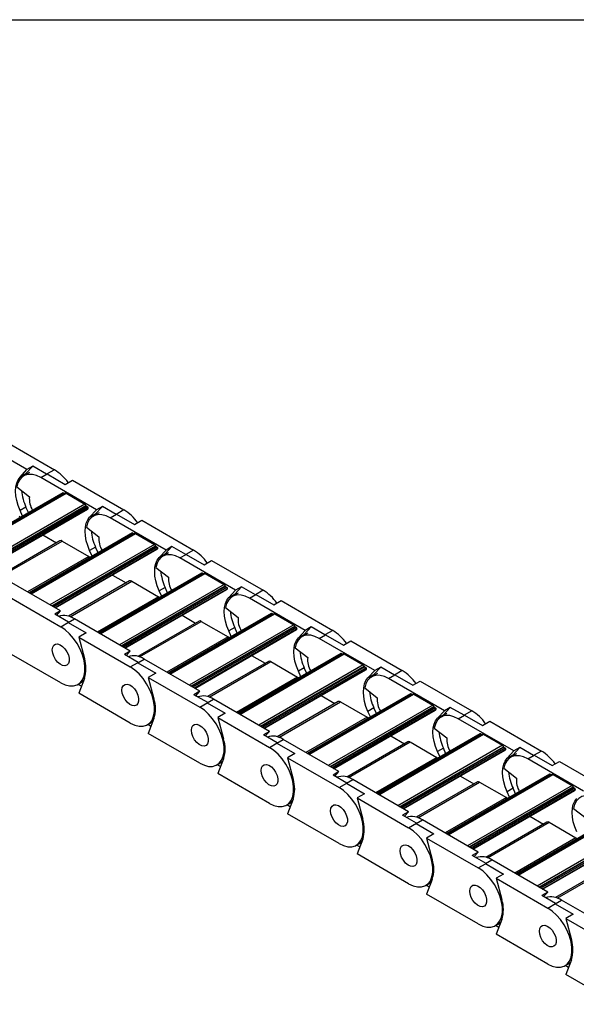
# Model space of a CAD drawing. Header units: millimetres. Extents: x 19 to 819, y 19 to 629.
# Tile 5 of 9: x 648 to 704, y 530 to 629. Entities that reach past the tile are written whole.
import ezdxf

# ---------------------------------------------------------------- set-up
doc = ezdxf.new("R2010")
doc.units = ezdxf.units.MM
doc.header["$LTSCALE"] = 3
doc.layers.add('TEXT', color=140, linetype='Continuous', lineweight=25)

msp = doc.modelspace()

# ---------------------------------------------------------------- linework, layer by layer
for p, q in [((649.013, 583.399), (643.4, 586.64)), ((646.588, 586.391), (651.779, 583.395)), ((648.323, 582.66), (649.013, 583.399)), ((648.917, 583.003), (649.607, 583.742)), ((649.607, 583.742), (649.013, 583.399)), ((650.994, 582.942), (649.607, 583.742)), ((651.779, 583.395), (650.994, 582.942)), ((648.323, 582.66), (648.917, 583.003)), ((649.269, 583.113), (648.675, 582.77)), ((648.917, 583.003), (648.782, 582.831)), ((650.4, 582.599), (651.036, 582.966)), ((656.014, 579.358), (650.4, 582.599)), ((651.036, 582.966), (652.846, 581.922)), ((652.846, 581.922), (653.589, 582.35)), ((653.589, 582.35), (658.779, 579.354)), ((647.997, 581.658), (649.261, 580.671)), ((652.625, 581.073), (642.228, 575.071)), ((642.254, 575.055), (652.67, 581.068)), ((652.871, 581.039), (642.38, 574.983)), ((642.424, 574.957), (652.946, 581.031)), ((652.67, 581.068), (652.796, 580.996)), ((652.946, 581.031), (654.855, 579.929)), ((654.855, 579.929), (644.333, 573.855)), ((644.506, 573.755), (654.955, 579.787)), ((654.997, 579.725), (644.581, 573.712)), ((655.131, 579.648), (644.715, 573.635)), ((655.189, 579.511), (644.862, 573.55)), ((644.894, 573.532), (655.122, 579.436)), ((648.917, 579.644), (648.323, 579.302)), ((648.577, 578.736), (648.323, 579.302)), ((649.171, 579.079), (648.917, 579.644)), ((654.997, 579.725), (655.131, 579.648)), ((655.324, 578.618), (656.014, 579.358)), ((655.918, 578.961), (656.608, 579.701)), ((656.608, 579.701), (656.014, 579.358)), ((657.994, 578.901), (656.608, 579.701)), ((658.779, 579.354), (657.994, 578.901)), ((655.324, 578.618), (655.918, 578.961)), ((656.269, 579.071), (655.675, 578.728)), ((655.918, 578.961), (655.782, 578.79)), ((657.4, 578.558), (658.037, 578.925)), ((663.014, 575.317), (657.4, 578.558)), ((658.037, 578.925), (659.846, 577.88)), ((659.846, 577.88), (660.589, 578.309)), ((660.589, 578.309), (665.78, 575.312)), ((654.998, 577.617), (656.262, 576.63)), ((659.625, 577.031), (649.228, 571.029)), ((649.254, 571.014), (659.67, 577.027)), ((659.871, 576.998), (649.38, 570.941)), ((649.424, 570.916), (659.946, 576.99)), ((650.62, 576.838), (651.986, 576.049)), ((659.67, 577.027), (659.796, 576.954)), ((659.946, 576.99), (661.855, 575.888)), ((652.328, 576.246), (646.182, 572.698)), ((646.351, 572.643), (652.553, 576.224)), ((661.855, 575.888), (651.333, 569.814)), ((651.507, 569.714), (661.956, 575.746)), ((661.997, 575.683), (651.582, 569.671)), ((662.131, 575.606), (651.715, 569.593)), ((662.189, 575.47), (651.863, 569.508)), ((651.894, 569.49), (662.122, 575.395)), ((652.553, 576.224), (655.247, 574.669)), ((655.918, 575.603), (655.324, 575.26)), ((656.172, 575.038), (655.918, 575.603)), ((661.997, 575.683), (662.131, 575.606)), ((662.324, 574.577), (663.014, 575.317)), ((662.918, 574.92), (663.608, 575.66)), ((663.608, 575.66), (663.014, 575.317)), ((664.995, 574.859), (663.608, 575.66)), ((665.78, 575.312), (664.995, 574.859)), ((655.247, 574.669), (649.085, 571.112)), ((655.578, 574.695), (655.324, 575.26)), ((662.324, 574.577), (662.918, 574.92)), ((663.27, 575.03), (662.676, 574.687)), ((662.918, 574.92), (662.782, 574.749)), ((664.401, 574.516), (665.037, 574.884)), ((670.015, 571.276), (664.401, 574.516)), ((665.037, 574.884), (666.847, 573.839)), ((661.998, 573.575), (663.262, 572.589)), ((666.847, 573.839), (667.589, 574.268)), ((667.589, 574.268), (672.78, 571.271)), ((652.408, 569.194), (646.794, 572.435)), ((666.625, 572.99), (656.228, 566.988)), ((656.255, 566.973), (666.67, 572.986)), ((666.871, 572.956), (656.381, 566.9)), ((656.425, 566.875), (666.946, 572.949)), ((657.621, 572.796), (658.987, 572.008)), ((666.67, 572.986), (666.796, 572.913)), ((666.946, 572.949), (668.855, 571.847)), ((659.328, 572.205), (653.182, 568.657)), ((653.351, 568.602), (659.553, 572.183)), ((668.855, 571.847), (658.334, 565.773)), ((658.507, 565.673), (668.956, 571.705)), ((668.998, 571.642), (658.582, 565.629)), ((669.131, 571.565), (658.716, 565.552)), ((669.19, 571.429), (658.863, 565.467)), ((658.894, 565.449), (669.123, 571.354)), ((659.553, 572.183), (662.248, 570.627)), ((662.918, 571.562), (662.324, 571.219)), ((663.172, 570.997), (662.918, 571.562)), ((668.998, 571.642), (669.131, 571.565)), ((669.918, 570.879), (670.609, 571.619)), ((670.609, 571.619), (670.015, 571.276)), ((671.995, 570.818), (670.609, 571.619)), ((647.225, 570.594), (652.415, 567.597)), ((662.248, 570.627), (656.086, 567.07)), ((662.578, 570.654), (662.324, 571.219)), ((669.324, 570.536), (670.015, 571.276)), ((669.324, 570.536), (669.918, 570.879)), ((670.27, 570.989), (669.676, 570.646)), ((669.918, 570.879), (669.783, 570.708)), ((671.401, 570.475), (672.037, 570.843)), ((677.015, 567.234), (671.401, 570.475)), ((672.78, 571.271), (671.995, 570.818)), ((672.037, 570.843), (673.847, 569.798)), ((668.999, 569.534), (670.262, 568.547)), ((673.847, 569.798), (674.59, 570.227)), ((674.59, 570.227), (679.78, 567.23)), ((652.408, 569.194), (651.814, 568.851)), ((653.2, 568.051), (651.814, 568.851)), ((651.992, 568.748), (652.408, 569.194)), ((653.158, 568.026), (653.794, 568.393)), ((659.408, 565.153), (653.794, 568.393)), ((673.626, 568.949), (663.229, 562.947)), ((663.255, 562.932), (673.671, 568.945)), ((673.872, 568.915), (663.381, 562.859)), ((663.425, 562.834), (673.947, 568.908)), ((664.621, 568.755), (665.987, 567.967)), ((673.671, 568.945), (673.797, 568.872)), ((673.947, 568.908), (675.856, 567.806)), ((652.415, 567.597), (653.2, 568.051)), ((653.158, 568.026), (654.967, 566.981)), ((666.329, 568.164), (660.182, 564.615)), ((660.352, 564.561), (666.554, 568.142)), ((675.856, 567.806), (665.334, 561.732)), ((665.507, 561.631), (675.956, 567.664)), ((675.998, 567.601), (665.582, 561.588)), ((676.132, 567.524), (665.716, 561.511)), ((676.19, 567.387), (665.863, 561.426)), ((666.554, 568.142), (669.248, 566.586)), ((669.918, 567.521), (669.324, 567.178)), ((670.172, 566.955), (669.918, 567.521)), ((675.998, 567.601), (676.132, 567.524)), ((676.919, 566.838), (677.609, 567.577)), ((677.609, 567.577), (677.015, 567.234)), ((678.995, 566.777), (677.609, 567.577)), ((654.967, 566.981), (654.225, 566.553)), ((654.225, 566.553), (659.416, 563.556)), ((654.225, 566.553), (654.797, 564.406)), ((669.248, 566.586), (663.086, 563.029)), ((665.895, 561.408), (676.123, 567.313)), ((669.578, 566.613), (669.324, 567.178)), ((676.325, 566.495), (677.015, 567.234)), ((676.325, 566.495), (676.919, 566.838)), ((677.27, 566.948), (676.677, 566.605)), ((676.919, 566.838), (676.783, 566.666)), ((678.401, 566.434), (679.038, 566.801)), ((684.015, 563.193), (678.401, 566.434)), ((679.78, 567.23), (678.995, 566.777)), ((679.038, 566.801), (680.848, 565.757)), ((675.999, 565.493), (677.263, 564.506)), ((680.848, 565.757), (681.59, 566.185)), ((681.59, 566.185), (686.781, 563.189)), ((652.415, 561.963), (647.225, 564.96)), ((659.408, 565.153), (658.814, 564.81)), ((660.2, 564.009), (658.814, 564.81)), ((658.992, 564.707), (659.408, 565.153)), ((680.626, 564.908), (670.229, 558.906)), ((670.255, 558.89), (680.671, 564.903)), ((680.872, 564.874), (670.381, 558.818)), ((670.425, 558.792), (680.947, 564.867)), ((671.621, 564.714), (672.987, 563.925)), ((680.671, 564.903), (680.797, 564.831)), ((680.947, 564.867), (682.856, 563.764)), ((659.416, 563.556), (660.2, 564.009)), ((660.158, 563.985), (660.794, 564.352)), ((660.158, 563.985), (661.968, 562.94)), ((666.408, 561.111), (660.794, 564.352)), ((673.329, 564.123), (667.183, 560.574)), ((667.352, 560.52), (673.554, 564.1)), ((682.856, 563.764), (672.334, 557.69)), ((672.508, 557.59), (682.957, 563.622)), ((682.998, 563.56), (672.583, 557.547)), ((683.132, 563.483), (672.716, 557.47)), ((673.554, 564.1), (676.248, 562.545)), ((676.919, 563.48), (676.325, 563.137)), ((677.173, 562.914), (676.919, 563.48)), ((682.998, 563.56), (683.132, 563.483)), ((683.919, 562.796), (684.609, 563.536)), ((684.609, 563.536), (684.015, 563.193)), ((685.996, 562.736), (684.609, 563.536)), ((661.968, 562.94), (661.225, 562.511)), ((661.225, 562.511), (666.416, 559.515)), ((661.225, 562.511), (661.798, 560.365)), ((676.248, 562.545), (670.087, 558.988)), ((683.19, 563.346), (672.864, 557.385)), ((672.895, 557.367), (683.124, 563.271)), ((676.579, 562.571), (676.325, 563.137)), ((683.325, 562.454), (684.015, 563.193)), ((683.325, 562.454), (683.919, 562.796)), ((684.271, 562.907), (683.677, 562.564)), ((683.919, 562.796), (683.784, 562.625)), ((685.402, 562.393), (686.038, 562.76)), ((686.781, 563.189), (685.996, 562.736)), ((686.038, 562.76), (687.848, 561.715)), ((654.14, 561.792), (654.416, 561.952)), ((654.495, 561.62), (654.168, 561.809)), ((654.797, 562.404), (654.225, 560.919)), ((682.999, 561.452), (684.263, 560.465)), ((691.016, 559.152), (685.402, 562.393)), ((687.848, 561.715), (688.59, 562.144)), ((688.59, 562.144), (693.781, 559.148)), ((659.416, 557.922), (654.225, 560.919)), ((666.408, 561.111), (665.814, 560.768)), ((667.201, 559.968), (665.814, 560.768)), ((665.992, 560.666), (666.408, 561.111)), ((687.626, 560.867), (677.229, 554.864)), ((677.256, 554.849), (687.671, 560.862)), ((687.872, 560.833), (677.382, 554.777)), ((677.426, 554.751), (687.947, 560.825)), ((678.622, 560.673), (679.988, 559.884)), ((687.671, 560.862), (687.797, 560.789)), ((687.947, 560.825), (689.856, 559.723)), ((666.416, 559.515), (667.201, 559.968)), ((667.158, 559.944), (667.795, 560.311)), ((667.158, 559.944), (668.968, 558.899)), ((673.409, 557.07), (667.795, 560.311)), ((680.33, 560.081), (674.183, 556.533)), ((674.352, 556.479), (680.555, 560.059)), ((689.856, 559.723), (679.335, 553.649)), ((679.508, 553.549), (689.957, 559.581)), ((689.999, 559.519), (679.583, 553.506)), ((680.555, 560.059), (683.249, 558.504)), ((689.999, 559.519), (690.132, 559.441)), ((690.92, 558.755), (691.61, 559.495)), ((691.61, 559.495), (691.016, 559.152)), ((692.996, 558.694), (691.61, 559.495)), ((668.968, 558.899), (668.226, 558.47)), ((668.226, 558.47), (673.416, 555.474)), ((668.226, 558.47), (668.798, 556.324)), ((683.249, 558.504), (677.087, 554.947)), ((690.132, 559.441), (679.717, 553.429)), ((690.191, 559.305), (679.864, 553.343)), ((679.895, 553.325), (690.124, 559.23)), ((683.919, 559.438), (683.325, 559.095)), ((683.579, 558.53), (683.325, 559.095)), ((684.173, 558.873), (683.919, 559.438)), ((690.326, 558.412), (691.016, 559.152)), ((690.326, 558.412), (690.92, 558.755)), ((691.271, 558.865), (690.677, 558.522)), ((690.92, 558.755), (690.784, 558.584)), ((692.402, 558.352), (693.038, 558.719)), ((693.781, 559.148), (692.996, 558.694)), ((693.038, 558.719), (694.848, 557.674)), ((661.14, 557.751), (661.416, 557.91)), ((661.495, 557.579), (661.168, 557.767)), ((661.798, 558.363), (661.225, 556.877)), ((698.016, 555.111), (692.402, 558.352)), ((694.848, 557.674), (695.591, 558.103)), ((695.591, 558.103), (700.781, 555.106)), ((666.416, 553.881), (661.225, 556.877)), ((673.409, 557.07), (672.815, 556.727)), ((674.201, 555.927), (672.815, 556.727)), ((672.993, 556.624), (673.409, 557.07)), ((694.627, 556.825), (684.23, 550.823)), ((684.256, 550.808), (694.672, 556.821)), ((694.873, 556.792), (684.382, 550.735)), ((684.426, 550.71), (694.948, 556.784)), ((685.622, 556.631), (686.988, 555.843)), ((690, 557.411), (691.264, 556.424)), ((694.672, 556.821), (694.798, 556.748)), ((694.948, 556.784), (696.857, 555.682)), ((673.416, 555.474), (674.201, 555.927)), ((674.159, 555.902), (674.795, 556.27)), ((674.159, 555.902), (675.968, 554.858)), ((680.409, 553.029), (674.795, 556.27)), ((687.33, 556.04), (681.183, 552.492)), ((681.353, 552.437), (687.555, 556.018)), ((696.857, 555.682), (686.335, 549.608)), ((686.509, 549.508), (696.958, 555.54)), ((687.555, 556.018), (690.249, 554.463)), ((675.968, 554.858), (675.226, 554.429)), ((696.999, 555.477), (686.583, 549.465)), ((697.133, 555.4), (686.717, 549.387)), ((697.191, 555.264), (686.864, 549.302)), ((686.896, 549.284), (697.124, 555.189)), ((690.92, 555.397), (690.326, 555.054)), ((690.579, 554.489), (690.326, 555.054)), ((691.173, 554.832), (690.92, 555.397)), ((696.999, 555.477), (697.133, 555.4)), ((697.326, 554.371), (698.016, 555.111)), ((697.326, 554.371), (697.92, 554.714)), ((698.272, 554.824), (697.678, 554.481)), ((697.92, 554.714), (697.784, 554.543)), ((697.92, 554.714), (698.61, 555.454)), ((698.61, 555.454), (698.016, 555.111)), ((699.996, 554.653), (698.61, 555.454)), ((699.402, 554.31), (700.039, 554.678)), ((700.781, 555.106), (699.996, 554.653)), ((700.039, 554.678), (701.849, 553.633)), ((668.141, 553.71), (668.417, 553.869)), ((668.496, 553.537), (668.169, 553.726)), ((668.798, 554.322), (668.226, 552.836)), ((675.226, 554.429), (680.417, 551.433)), ((675.226, 554.429), (675.798, 552.283)), ((690.249, 554.463), (684.087, 550.906)), ((705.016, 551.07), (699.402, 554.31)), ((701.849, 553.633), (702.591, 554.062)), ((702.591, 554.062), (707.782, 551.065)), ((673.416, 549.84), (668.226, 552.836)), ((680.409, 553.029), (679.815, 552.686)), ((681.202, 551.886), (679.815, 552.686)), ((679.993, 552.583), (680.409, 553.029)), ((701.627, 552.784), (691.23, 546.782)), ((691.256, 546.767), (701.672, 552.78)), ((701.873, 552.75), (691.382, 546.694)), ((691.426, 546.669), (701.948, 552.743)), ((692.623, 552.59), (693.988, 551.802)), ((697, 553.369), (698.264, 552.382)), ((701.672, 552.78), (701.798, 552.707)), ((701.948, 552.743), (703.857, 551.641)), ((680.417, 551.433), (681.202, 551.886)), ((681.159, 551.861), (681.795, 552.229)), ((681.159, 551.861), (682.969, 550.816)), ((687.409, 548.988), (681.795, 552.229)), ((694.33, 551.999), (688.184, 548.451)), ((688.353, 548.396), (694.555, 551.977)), ((703.857, 551.641), (693.335, 545.567)), ((694.555, 551.977), (697.249, 550.421)), ((682.969, 550.816), (682.226, 550.388)), ((693.509, 545.467), (703.958, 551.499)), ((703.999, 551.436), (693.584, 545.423)), ((704.133, 551.359), (693.717, 545.346)), ((704.191, 551.222), (693.865, 545.261)), ((693.896, 545.243), (704.125, 551.148)), ((697.92, 551.356), (697.326, 551.013)), ((697.58, 550.448), (697.326, 551.013)), ((698.174, 550.791), (697.92, 551.356)), ((703.999, 551.436), (704.133, 551.359)), ((675.141, 549.669), (675.417, 549.828)), ((675.496, 549.496), (675.169, 549.685)), ((675.798, 550.28), (675.226, 548.795)), ((682.226, 550.388), (687.417, 547.391)), ((682.226, 550.388), (682.799, 548.242)), ((697.249, 550.421), (691.088, 546.864)), ((680.417, 545.798), (675.226, 548.795)), ((687.409, 548.988), (686.815, 548.645)), ((688.202, 547.844), (686.815, 548.645)), ((686.994, 548.542), (687.409, 548.988)), ((708.628, 548.743), (698.23, 542.741)), ((698.257, 542.726), (708.673, 548.738)), ((708.873, 548.709), (698.383, 542.653)), ((698.427, 542.628), (708.948, 548.702)), ((704, 549.328), (705.264, 548.341)), ((687.417, 547.391), (688.202, 547.844)), ((688.159, 547.82), (688.796, 548.187)), ((688.159, 547.82), (689.969, 546.775)), ((694.41, 544.946), (688.796, 548.187)), ((701.331, 547.958), (695.184, 544.409)), ((695.353, 544.355), (701.556, 547.935)), ((699.623, 548.549), (700.989, 547.76)), ((710.858, 547.599), (700.336, 541.525)), ((701.556, 547.935), (704.25, 546.38)), ((689.969, 546.775), (689.227, 546.347)), ((700.509, 541.425), (710.958, 547.457)), ((711, 547.395), (700.584, 541.382)), ((711.133, 547.318), (700.718, 541.305)), ((711.192, 547.181), (700.865, 541.22)), ((700.897, 541.202), (711.125, 547.107)), ((682.141, 545.628), (682.417, 545.787)), ((682.497, 545.455), (682.169, 545.644)), ((682.799, 546.239), (682.226, 544.754)), ((689.227, 546.347), (694.417, 543.35)), ((689.227, 546.347), (689.799, 544.2)), ((704.25, 546.38), (698.088, 542.823)), ((687.417, 541.757), (682.226, 544.754)), ((694.41, 544.946), (693.816, 544.604)), ((695.202, 543.803), (693.816, 544.604)), ((693.994, 544.501), (694.41, 544.946)), ((694.417, 543.35), (695.202, 543.803)), ((695.16, 543.779), (695.796, 544.146)), ((695.16, 543.779), (696.97, 542.734)), ((701.41, 540.905), (695.796, 544.146)), ((708.331, 543.916), (702.184, 540.368)), ((702.354, 540.314), (708.556, 543.894)), ((696.97, 542.734), (696.227, 542.305)), ((689.142, 541.586), (689.418, 541.746)), ((689.799, 542.198), (689.227, 540.712)), ((696.227, 542.305), (701.418, 539.309)), ((696.227, 542.305), (696.799, 540.159)), ((689.497, 541.414), (689.17, 541.603)), ((694.417, 537.716), (689.227, 540.712)), ((701.41, 540.905), (700.816, 540.562)), ((700.994, 540.46), (701.41, 540.905)), ((702.203, 539.762), (700.816, 540.562)), ((701.418, 539.309), (702.203, 539.762)), ((702.16, 539.737), (702.797, 540.105)), ((702.16, 539.737), (703.97, 538.693)), ((708.41, 536.864), (702.797, 540.105)), ((703.97, 538.693), (703.227, 538.264)), ((696.142, 537.545), (696.418, 537.704)), ((696.799, 538.157), (696.227, 536.671)), ((703.227, 538.264), (708.418, 535.268)), ((703.227, 538.264), (703.8, 536.118)), ((696.497, 537.372), (696.17, 537.561)), ((701.418, 533.675), (696.227, 536.671)), ((703.8, 534.115), (703.227, 532.63)), ((703.143, 533.504), (703.418, 533.663)), ((703.498, 533.331), (703.171, 533.52)), ((708.418, 529.634), (703.227, 532.63))]:
    msp.add_line(p, q)
at = {"flags": 128}
for points in [[(648.323, 579.302), (648.126, 579.8), (647.982, 580.297), (647.894, 580.783), (647.865, 581.245), (647.894, 581.674), (647.982, 582.058), (648.126, 582.389), (648.323, 582.66)], [(650.4, 582.599), (649.976, 582.801), (649.566, 582.911), (649.18, 582.926), (648.832, 582.845), (648.531, 582.671), (648.287, 582.41), (648.108, 582.069), (647.997, 581.658)], [(648.247, 578.71), (648.309, 578.667), (648.366, 578.614)], [(655.324, 575.26), (655.127, 575.758), (654.983, 576.256), (654.895, 576.742), (654.865, 577.204), (654.895, 577.632), (654.983, 578.017), (655.127, 578.348), (655.324, 578.618)], [(657.4, 578.558), (656.977, 578.759), (656.566, 578.869), (656.181, 578.884), (655.832, 578.804), (655.532, 578.63), (655.288, 578.369), (655.108, 578.027), (654.998, 577.617)], [(655.247, 574.669), (655.309, 574.626), (655.366, 574.573)], [(662.324, 571.219), (662.127, 571.717), (661.983, 572.215), (661.895, 572.7), (661.866, 573.163), (661.895, 573.591), (661.983, 573.975), (662.127, 574.307), (662.324, 574.577)], [(664.401, 574.516), (663.977, 574.718), (663.566, 574.828), (663.181, 574.843), (662.833, 574.763), (662.532, 574.589), (662.288, 574.328), (662.108, 573.986), (661.998, 573.575)], [(662.248, 570.627), (662.31, 570.585), (662.367, 570.532)], [(669.324, 567.178), (669.127, 567.676), (668.983, 568.174), (668.896, 568.659), (668.866, 569.122), (668.896, 569.55), (668.983, 569.934), (669.127, 570.265), (669.324, 570.536)], [(671.401, 570.475), (670.977, 570.677), (670.567, 570.787), (670.181, 570.802), (669.833, 570.721), (669.532, 570.548), (669.288, 570.286), (669.109, 569.945), (668.999, 569.534)], [(652.415, 561.963), (652.863, 561.752), (653.296, 561.645), (653.699, 561.644), (654.059, 561.75), (654.362, 561.959), (654.599, 562.264), (654.762, 562.655), (654.844, 563.118), (654.844, 563.638), (654.762, 564.197), (654.599, 564.775), (654.362, 565.354), (654.059, 565.913), (653.699, 566.434), (653.296, 566.898), (652.863, 567.291), (652.415, 567.597)], [(669.248, 566.586), (669.31, 566.543), (669.367, 566.491)], [(676.325, 563.137), (676.128, 563.635), (675.984, 564.132), (675.896, 564.618), (675.866, 565.08), (675.896, 565.509), (675.984, 565.893), (676.128, 566.224), (676.325, 566.495)], [(678.401, 566.434), (677.978, 566.636), (677.567, 566.746), (677.182, 566.761), (676.833, 566.68), (676.533, 566.507), (676.289, 566.245), (676.109, 565.904), (675.999, 565.493)], [(651.567, 565.27), (651.604, 565.537), (651.714, 565.737), (651.886, 565.852), (652.105, 565.871), (652.352, 565.794), (652.604, 565.627), (652.839, 565.384), (653.037, 565.088), (653.18, 564.764), (653.254, 564.442), (653.254, 564.15), (653.18, 563.914), (653.037, 563.755), (652.839, 563.687), (652.604, 563.716), (652.352, 563.84), (652.105, 564.047), (651.886, 564.32), (651.714, 564.633), (651.604, 564.96), (651.567, 565.27)], [(651.567, 565.27), (651.604, 565.537), (651.714, 565.737), (651.886, 565.852), (652.105, 565.871), (652.352, 565.794), (652.604, 565.627), (652.839, 565.384), (653.037, 565.088), (653.18, 564.764), (653.254, 564.442), (653.254, 564.15), (653.18, 563.914), (653.037, 563.755), (652.839, 563.687), (652.604, 563.716), (652.352, 563.84), (652.105, 564.047), (651.886, 564.32), (651.714, 564.633), (651.604, 564.96), (651.567, 565.27)], [(659.416, 557.922), (659.864, 557.711), (660.297, 557.604), (660.7, 557.603), (661.059, 557.709), (661.362, 557.918), (661.599, 558.223), (661.762, 558.614), (661.845, 559.077), (661.845, 559.597), (661.762, 560.156), (661.599, 560.734), (661.362, 561.313), (661.059, 561.872), (660.7, 562.393), (660.297, 562.857), (659.864, 563.249), (659.416, 563.556)], [(676.248, 562.545), (676.31, 562.502), (676.368, 562.449)], [(683.325, 559.095), (683.128, 559.594), (682.984, 560.091), (682.896, 560.577), (682.867, 561.039), (682.896, 561.467), (682.984, 561.852), (683.128, 562.183), (683.325, 562.454)], [(685.402, 562.393), (684.978, 562.595), (684.567, 562.705), (684.182, 562.72), (683.834, 562.639), (683.533, 562.465), (683.289, 562.204), (683.109, 561.863), (682.999, 561.452)], [(654.416, 561.952), (654.526, 562.024), (654.721, 562.205)], [(658.567, 561.229), (658.605, 561.496), (658.714, 561.696), (658.887, 561.811), (659.106, 561.83), (659.352, 561.753), (659.604, 561.585), (659.84, 561.343), (660.038, 561.047), (660.18, 560.723), (660.255, 560.401), (660.255, 560.109), (660.18, 559.873), (660.038, 559.714), (659.84, 559.646), (659.604, 559.675), (659.352, 559.799), (659.106, 560.006), (658.887, 560.278), (658.714, 560.592), (658.605, 560.918), (658.567, 561.229)], [(658.567, 561.229), (658.605, 561.496), (658.714, 561.696), (658.887, 561.811), (659.106, 561.83), (659.352, 561.753), (659.604, 561.585), (659.84, 561.343), (660.038, 561.047), (660.18, 560.723), (660.255, 560.401), (660.255, 560.109), (660.18, 559.873), (660.038, 559.714), (659.84, 559.646), (659.604, 559.675), (659.352, 559.799), (659.106, 560.006), (658.887, 560.278), (658.714, 560.592), (658.605, 560.918), (658.567, 561.229)], [(666.416, 553.881), (666.864, 553.67), (667.297, 553.562), (667.7, 553.561), (668.059, 553.667), (668.363, 553.876), (668.6, 554.182), (668.762, 554.572), (668.845, 555.036), (668.845, 555.556), (668.762, 556.114), (668.6, 556.693), (668.363, 557.272), (668.059, 557.831), (667.7, 558.352), (667.297, 558.816), (666.864, 559.208), (666.416, 559.515)], [(683.249, 558.504), (683.311, 558.461), (683.368, 558.408)], [(692.402, 558.352), (691.978, 558.553), (691.568, 558.663), (691.182, 558.678), (690.834, 558.598), (690.533, 558.424), (690.289, 558.163), (690.11, 557.821), (690, 557.411)], [(661.416, 557.91), (661.526, 557.983), (661.721, 558.164)], [(665.567, 557.188), (665.605, 557.455), (665.715, 557.655), (665.887, 557.769), (666.106, 557.789), (666.352, 557.712), (666.605, 557.544), (666.84, 557.302), (667.038, 557.005), (667.18, 556.682), (667.255, 556.36), (667.255, 556.067), (667.18, 555.831), (667.038, 555.672), (666.84, 555.604), (666.605, 555.634), (666.352, 555.757), (666.106, 555.965), (665.887, 556.237), (665.715, 556.551), (665.605, 556.877), (665.567, 557.188)], [(665.567, 557.188), (665.605, 557.455), (665.715, 557.655), (665.887, 557.769), (666.106, 557.789), (666.352, 557.712), (666.605, 557.544), (666.84, 557.302), (667.038, 557.005), (667.18, 556.682), (667.255, 556.36), (667.255, 556.067), (667.18, 555.831), (667.038, 555.672), (666.84, 555.604), (666.605, 555.634), (666.352, 555.757), (666.106, 555.965), (665.887, 556.237), (665.715, 556.551), (665.605, 556.877), (665.567, 557.188)], [(690.326, 555.054), (690.129, 555.552), (689.984, 556.05), (689.897, 556.536), (689.867, 556.998), (689.897, 557.426), (689.984, 557.81), (690.129, 558.142), (690.326, 558.412)], [(673.416, 549.84), (673.865, 549.629), (674.298, 549.521), (674.701, 549.52), (675.06, 549.626), (675.363, 549.835), (675.6, 550.14), (675.763, 550.531), (675.845, 550.994), (675.845, 551.514), (675.763, 552.073), (675.6, 552.652), (675.363, 553.231), (675.06, 553.79), (674.701, 554.31), (674.298, 554.775), (673.865, 555.167), (673.416, 555.474)], [(699.402, 554.31), (698.979, 554.512), (698.568, 554.622), (698.183, 554.637), (697.834, 554.557), (697.534, 554.383), (697.29, 554.121), (697.11, 553.78), (697, 553.369)], [(668.417, 553.869), (668.526, 553.941), (668.721, 554.123)], [(672.568, 553.147), (672.605, 553.414), (672.715, 553.613), (672.887, 553.728), (673.106, 553.748), (673.353, 553.67), (673.605, 553.503), (673.841, 553.26), (674.038, 552.964), (674.181, 552.64), (674.255, 552.318), (674.255, 552.026), (674.181, 551.79), (674.038, 551.631), (673.841, 551.563), (673.605, 551.592), (673.353, 551.716), (673.106, 551.924), (672.887, 552.196), (672.715, 552.509), (672.605, 552.836), (672.568, 553.147)], [(672.568, 553.147), (672.605, 553.414), (672.715, 553.613), (672.887, 553.728), (673.106, 553.748), (673.353, 553.67), (673.605, 553.503), (673.841, 553.26), (674.038, 552.964), (674.181, 552.64), (674.255, 552.318), (674.255, 552.026), (674.181, 551.79), (674.038, 551.631), (673.841, 551.563), (673.605, 551.592), (673.353, 551.716), (673.106, 551.924), (672.887, 552.196), (672.715, 552.509), (672.605, 552.836), (672.568, 553.147)], [(690.249, 554.463), (690.311, 554.42), (690.368, 554.367)], [(697.326, 551.013), (697.129, 551.511), (696.985, 552.009), (696.897, 552.494), (696.867, 552.957), (696.897, 553.385), (696.985, 553.769), (697.129, 554.101), (697.326, 554.371)], [(680.417, 545.798), (680.865, 545.588), (681.298, 545.48), (681.701, 545.479), (682.06, 545.585), (682.363, 545.794), (682.6, 546.099), (682.763, 546.49), (682.846, 546.953), (682.846, 547.473), (682.763, 548.032), (682.6, 548.61), (682.363, 549.189), (682.06, 549.749), (681.701, 550.269), (681.298, 550.734), (680.865, 551.126), (680.417, 551.433)], [(706.403, 550.269), (705.979, 550.471), (705.568, 550.581), (705.183, 550.596), (704.835, 550.515), (704.534, 550.342), (704.29, 550.08), (704.11, 549.739), (704, 549.328)], [(675.417, 549.828), (675.527, 549.9), (675.722, 550.081)], [(679.568, 549.105), (679.606, 549.372), (679.716, 549.572), (679.888, 549.687), (680.107, 549.707), (680.353, 549.629), (680.605, 549.462), (680.841, 549.219), (681.039, 548.923), (681.181, 548.599), (681.256, 548.277), (681.256, 547.985), (681.181, 547.749), (681.039, 547.59), (680.841, 547.522), (680.605, 547.551), (680.353, 547.675), (680.107, 547.882), (679.888, 548.155), (679.716, 548.468), (679.606, 548.795), (679.568, 549.105)], [(679.568, 549.105), (679.606, 549.372), (679.716, 549.572), (679.888, 549.687), (680.107, 549.707), (680.353, 549.629), (680.605, 549.462), (680.841, 549.219), (681.039, 548.923), (681.181, 548.599), (681.256, 548.277), (681.256, 547.985), (681.181, 547.749), (681.039, 547.59), (680.841, 547.522), (680.605, 547.551), (680.353, 547.675), (680.107, 547.882), (679.888, 548.155), (679.716, 548.468), (679.606, 548.795), (679.568, 549.105)], [(697.249, 550.421), (697.311, 550.379), (697.369, 550.326)], [(704.326, 546.972), (704.129, 547.47), (703.985, 547.968), (703.897, 548.453), (703.868, 548.916), (703.897, 549.344), (703.985, 549.728), (704.129, 550.059), (704.326, 550.33)], [(687.417, 541.757), (687.865, 541.546), (688.298, 541.439), (688.701, 541.438), (689.06, 541.544), (689.364, 541.753), (689.601, 542.058), (689.763, 542.449), (689.846, 542.912), (689.846, 543.432), (689.763, 543.991), (689.601, 544.569), (689.364, 545.148), (689.06, 545.707), (688.701, 546.228), (688.298, 546.692), (687.865, 547.085), (687.417, 547.391)], [(682.417, 545.787), (682.527, 545.859), (682.722, 546.04)], [(686.568, 545.064), (686.606, 545.331), (686.716, 545.531), (686.888, 545.646), (687.107, 545.665), (687.354, 545.588), (687.606, 545.421), (687.841, 545.178), (688.039, 544.882), (688.181, 544.558), (688.256, 544.236), (688.256, 543.944), (688.181, 543.708), (688.039, 543.549), (687.841, 543.481), (687.606, 543.51), (687.354, 543.634), (687.107, 543.841), (686.888, 544.114), (686.716, 544.427), (686.606, 544.754), (686.568, 545.064)], [(686.568, 545.064), (686.606, 545.331), (686.716, 545.531), (686.888, 545.646), (687.107, 545.665), (687.354, 545.588), (687.606, 545.421), (687.841, 545.178), (688.039, 544.882), (688.181, 544.558), (688.256, 544.236), (688.256, 543.944), (688.181, 543.708), (688.039, 543.549), (687.841, 543.481), (687.606, 543.51), (687.354, 543.634), (687.107, 543.841), (686.888, 544.114), (686.716, 544.427), (686.606, 544.754), (686.568, 545.064)], [(704.25, 546.38), (704.312, 546.337), (704.369, 546.284)], [(694.417, 537.716), (694.866, 537.505), (695.299, 537.397), (695.702, 537.397), (696.061, 537.502), (696.364, 537.712), (696.601, 538.017), (696.764, 538.408), (696.846, 538.871), (696.846, 539.391), (696.764, 539.949), (696.601, 540.528), (696.364, 541.107), (696.061, 541.666), (695.702, 542.187), (695.299, 542.651), (694.866, 543.043), (694.417, 543.35)], [(689.418, 541.746), (689.527, 541.818), (689.722, 541.999)], [(693.569, 541.023), (693.607, 541.29), (693.716, 541.49), (693.888, 541.605), (694.107, 541.624), (694.354, 541.547), (694.606, 541.379), (694.842, 541.137), (695.039, 540.84), (695.182, 540.517), (695.256, 540.195), (695.256, 539.903), (695.182, 539.667), (695.039, 539.507), (694.842, 539.44), (694.606, 539.469), (694.354, 539.593), (694.107, 539.8), (693.888, 540.072), (693.716, 540.386), (693.607, 540.712), (693.569, 541.023)], [(693.569, 541.023), (693.607, 541.29), (693.716, 541.49), (693.888, 541.605), (694.107, 541.624), (694.354, 541.547), (694.606, 541.379), (694.842, 541.137), (695.039, 540.84), (695.182, 540.517), (695.256, 540.195), (695.256, 539.903), (695.182, 539.667), (695.039, 539.507), (694.842, 539.44), (694.606, 539.469), (694.354, 539.593), (694.107, 539.8), (693.888, 540.072), (693.716, 540.386), (693.607, 540.712), (693.569, 541.023)], [(701.418, 533.675), (701.866, 533.464), (702.299, 533.356), (702.702, 533.355), (703.061, 533.461), (703.364, 533.67), (703.601, 533.975), (703.764, 534.366), (703.847, 534.83), (703.847, 535.349), (703.764, 535.908), (703.601, 536.487), (703.364, 537.066), (703.061, 537.625), (702.702, 538.146), (702.299, 538.61), (701.866, 539.002), (701.418, 539.309)], [(696.418, 537.704), (696.528, 537.776), (696.723, 537.958)], [(700.569, 536.982), (700.607, 537.249), (700.717, 537.449), (700.889, 537.563), (701.108, 537.583), (701.354, 537.506), (701.607, 537.338), (701.842, 537.095), (702.04, 536.799), (702.182, 536.476), (702.257, 536.153), (702.257, 535.861), (702.182, 535.625), (702.04, 535.466), (701.842, 535.398), (701.607, 535.428), (701.354, 535.551), (701.108, 535.759), (700.889, 536.031), (700.717, 536.345), (700.607, 536.671), (700.569, 536.982)], [(700.569, 536.982), (700.607, 537.249), (700.717, 537.449), (700.889, 537.563), (701.108, 537.583), (701.354, 537.506), (701.607, 537.338), (701.842, 537.095), (702.04, 536.799), (702.182, 536.476), (702.257, 536.153), (702.257, 535.861), (702.182, 535.625), (702.04, 535.466), (701.842, 535.398), (701.607, 535.428), (701.354, 535.551), (701.108, 535.759), (700.889, 536.031), (700.717, 536.345), (700.607, 536.671), (700.569, 536.982)], [(703.418, 533.663), (703.528, 533.735), (703.723, 533.916)]]:
    msp.add_lwpolyline(points, dxfattribs=at)
for centre, radius, start, end in [((649.292, 579.353), 4.745, 35.40882, 58.39982), ((653.474, 581.762), 5.025, 185.42247, 204.9296), ((651.441, 580.467), 2.189, 174.64923, 211.7582), ((652.643, 581.033), 0.0435, 52.99098, 115.69856), ((652.902, 580.972), 0.0737, 53.57906, 115.11048), ((654.727, 579.732), 0.235, 13.5615, 57.08689), ((655.048, 579.804), 0.094, 190.06348, 237.07143), ((655.037, 579.58), 0.167, 300.7196, 335.6865), ((655.068, 579.54), 0.124, 346.40708, 59.8967), ((656.293, 575.312), 4.745, 35.40882, 58.39982), ((660.474, 577.721), 5.025, 185.42247, 204.9296), ((658.441, 576.426), 2.189, 174.64923, 211.7582), ((659.644, 576.992), 0.0435, 52.99098, 115.69856), ((659.902, 576.931), 0.0737, 53.57906, 115.11048), ((652.421, 576.04), 0.226, 54.38242, 114.30712), ((661.727, 575.691), 0.235, 13.5615, 57.08689), ((662.048, 575.762), 0.094, 190.06348, 237.07143), ((662.037, 575.539), 0.167, 300.7196, 335.6865), ((662.069, 575.499), 0.124, 346.40708, 59.8967), ((663.293, 571.271), 4.745, 35.40882, 58.39982), ((667.475, 573.68), 5.025, 185.42247, 204.9296), ((665.441, 572.384), 2.189, 174.64923, 211.7582), ((666.644, 572.951), 0.0435, 52.99098, 115.69856), ((666.903, 572.89), 0.0737, 53.57906, 115.11048), ((659.422, 571.999), 0.226, 54.38242, 114.30712), ((668.728, 571.65), 0.235, 13.5615, 57.08689), ((669.049, 571.721), 0.094, 190.06348, 237.07143), ((669.038, 571.497), 0.167, 300.7196, 335.6865), ((669.069, 571.458), 0.124, 346.40708, 59.8967), ((670.293, 567.23), 4.745, 35.40882, 58.39982), ((652.771, 566.982), 1.744, 54.07185, 109.15823), ((674.475, 569.639), 5.025, 185.42247, 204.9296), ((672.442, 568.343), 2.189, 174.64923, 211.7582), ((673.645, 568.91), 0.0435, 52.99098, 115.69856), ((673.903, 568.848), 0.0737, 53.57906, 115.11048), ((666.422, 567.958), 0.226, 54.38242, 114.30712), ((675.728, 567.608), 0.235, 13.5615, 57.08689), ((676.049, 567.68), 0.094, 190.06348, 237.07143), ((676.038, 567.456), 0.167, 300.7196, 335.6865), ((676.069, 567.417), 0.124, 346.40708, 59.8967), ((677.294, 563.188), 4.745, 35.40882, 58.39982), ((651.621, 563.405), 3.331, 342.50572, 17.49428), ((659.771, 562.94), 1.744, 54.07185, 109.15823), ((681.476, 565.598), 5.025, 185.42247, 204.9296), ((679.442, 564.302), 2.189, 174.64923, 211.7582), ((680.645, 564.869), 0.0435, 52.99098, 115.69856), ((680.903, 564.807), 0.0737, 53.57906, 115.11048), ((673.422, 563.916), 0.226, 54.38242, 114.30712), ((682.729, 563.567), 0.235, 13.5615, 57.08689), ((683.049, 563.639), 0.094, 190.06348, 237.07143), ((683.07, 563.375), 0.124, 346.40708, 59.8967), ((683.038, 563.415), 0.167, 300.7196, 335.6865), ((684.294, 559.147), 4.745, 35.40882, 58.39982), ((666.772, 558.899), 1.744, 54.07185, 109.15823), ((688.476, 561.556), 5.025, 185.42247, 204.9296), ((686.443, 560.261), 2.189, 174.64923, 211.7582), ((687.645, 560.827), 0.0435, 52.99098, 115.69856), ((687.904, 560.766), 0.0737, 53.57906, 115.11048), ((658.621, 559.364), 3.331, 342.50572, 17.49428), ((680.423, 559.875), 0.226, 54.38242, 114.30712), ((689.729, 559.526), 0.235, 13.5615, 57.08689), ((690.05, 559.598), 0.094, 190.06348, 237.07143), ((690.039, 559.374), 0.167, 300.7196, 335.6865), ((690.07, 559.334), 0.124, 346.40708, 59.8967), ((691.295, 555.106), 4.745, 35.40882, 58.39982), ((673.772, 554.858), 1.744, 54.07185, 109.15823), ((695.476, 557.515), 5.025, 185.42247, 204.9296), ((694.646, 556.786), 0.0435, 52.99098, 115.69856), ((694.904, 556.725), 0.0737, 53.57906, 115.11048), ((665.622, 555.323), 3.331, 342.50572, 17.49428), ((687.423, 555.834), 0.226, 54.38242, 114.30712), ((693.443, 556.22), 2.189, 174.64923, 211.7582), ((696.729, 555.485), 0.235, 13.5615, 57.08689), ((697.05, 555.556), 0.094, 190.06348, 237.07143), ((697.039, 555.332), 0.167, 300.7196, 335.6865), ((697.071, 555.293), 0.124, 346.40708, 59.8967), ((698.295, 551.065), 4.745, 35.40882, 58.39982), ((680.772, 550.817), 1.744, 54.07185, 109.15823), ((702.477, 553.474), 5.025, 185.42247, 204.9296), ((701.646, 552.745), 0.0435, 52.99098, 115.69856), ((701.904, 552.684), 0.0737, 53.57906, 115.11048), ((672.622, 551.282), 3.331, 342.50572, 17.49428), ((694.423, 551.793), 0.226, 54.38242, 114.30712), ((700.443, 552.178), 2.189, 174.64923, 211.7582), ((703.73, 551.444), 0.235, 13.5615, 57.08689), ((704.05, 551.515), 0.094, 190.06348, 237.07143), ((704.039, 551.291), 0.167, 300.7196, 335.6865), ((704.071, 551.252), 0.124, 346.40708, 59.8967), ((679.622, 547.24), 3.331, 342.50572, 17.49428), ((687.773, 546.775), 1.744, 54.07185, 109.15823), ((701.424, 547.751), 0.226, 54.38242, 114.30712), ((686.623, 543.199), 3.331, 342.50572, 17.49428), ((694.773, 542.734), 1.744, 54.07185, 109.15823), ((693.623, 539.158), 3.331, 342.50572, 17.49428), ((701.773, 538.693), 1.744, 54.07185, 109.15823), ((700.623, 535.117), 3.331, 342.50572, 17.49428)]:
    msp.add_arc(centre, radius, start, end)
at = {"layer": 'TEXT'}
msp.add_line((19.05, 628.65), (819.15, 628.65), dxfattribs=at)

doc.saveas('drawing.dxf')
